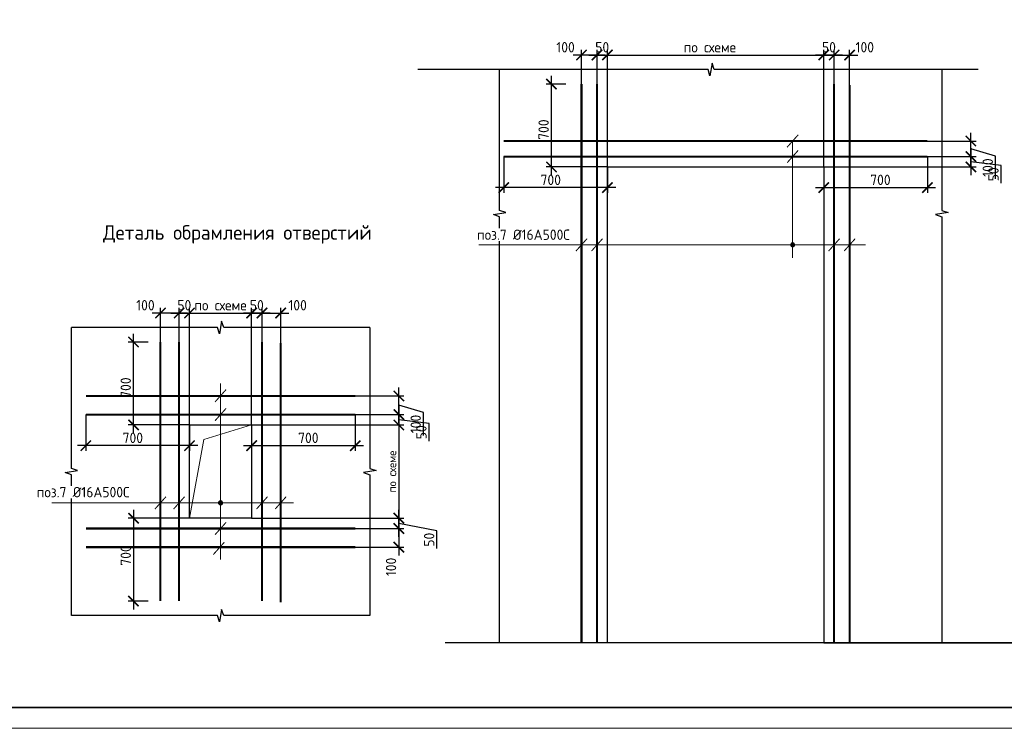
# Model space of a CAD drawing. Header units: millimetres. Extents: x 247266 to 730847, y -636031 to 10052.
# Tile 237 of 256: x 541956 to 565709, y -209161 to -192066. Entities that reach past the tile are written whole.
import ezdxf

# ---------------------------------------------------------------- set-up
doc = ezdxf.new("R2010")
doc.units = ezdxf.units.MM
for name, color, linetype, lineweight in [('Арматура', 7, 'Continuous', 40), ('Выноски', 7, 'Continuous', 20), ('подоснова', 7, 'Continuous', 5), ('размер', 7, 'Continuous', 25), ('СТЕНЫ', 7, 'Continuous', 30), ('ТОНКИЕ', 7, 'Continuous', 9), ('Узлы', 7, 'Continuous', 0)]:
    doc.layers.add(name, color=color, linetype=linetype, lineweight=lineweight)
doc.layers.add('РАЗМЕРЫ', color=7, linetype='Continuous')
doc.layers.add('ТОЛСТЫЕ_ОСНОВНЫЕ', color=7, linetype='Continuous')
doc.styles.add('GOST-2.304_Type-B', font='GOST_Common.ttf')
doc.dimstyles.new('5х', dxfattribs={"dimscale": 100, "dimtxt": 2.5, "dimasz": 2.5, "dimexe": 1.25, "dimexo": 0, "dimtad": 1, "dimdec": 0, "dimlfac": 0.2, "dimtxsty": 'GOST-2.304_Type-B', "dimblk": 'ARCHTICK', "dimcen": 2.5, "dimdle": 2, "dimadec": 0, "dimazin": 2, "dimtfac": 0.75, "dimtdec": 0, "dimtmove": 1, "dimatfit": 3, "dimfxl": 1, "dimtolj": 1, "dimarcsym": 1})

# ---------------------------------------------------------------- blocks, each defined once
blk = doc.blocks.new('*U3683')
at = {"layer": 'ТОЛСТЫЕ_ОСНОВНЫЕ', "lineweight": 35}
blk.add_lwpolyline([(20, 5), (836, 5), (836, 589), (20, 589)], close=True, dxfattribs=at)
at = {"layer": 'ТОНКИЕ'}
blk.add_lwpolyline([(0, 0), (841, 0), (841, 594), (0, 594)], close=True, dxfattribs=at)
blk = doc.blocks.new('_ArchTick')
at = {"color": 0, "linetype": 'ByBlock', "const_width": 0.15}
blk.add_lwpolyline([(-0.5, -0.5), (0.5, 0.5)], dxfattribs=at)
blk = doc.blocks.new('*D2633')
at = {"layer": 'DEFPOINTS', "color": 0, "ltscale": 100}
for p in [(553634, -195368), (556134, -195618), (553634, -196118)]:
    blk.add_point(p, dxfattribs=at)
at = {"layer": 'РАЗМЕРЫ', "color": 0, "linetype": 'Continuous', "lineweight": -2}
for p, q in [((553634, -195368), (553634, -196243)), ((556134, -195618), (556134, -196243)), ((556334, -196118), (553434, -196118))]:
    blk.add_line(p, q, dxfattribs=at)
at = {"layer": 'РАЗМЕРЫ', "color": 0, "lineweight": -2, "ltscale": 100, "xscale": 250, "yscale": 250, "zscale": 250, "rotation": 180}
blk.add_blockref('_ArchTick', (553634, -196118), dxfattribs=at)
at = {"layer": 'РАЗМЕРЫ', "color": 0, "lineweight": -2, "ltscale": 100, "xscale": 250, "yscale": 250, "zscale": 250}
blk.add_blockref('_ArchTick', (556134, -196118), dxfattribs=at)
at = {"layer": 'РАЗМЕРЫ', "color": 0, "lineweight": 0, "ltscale": 100, "insert": (554767, -195930), "char_height": 250, "attachment_point": 5, "style": 'GOST-2.304_Type-B'}
blk.add_mtext('\\A1;700', dxfattribs=at)
blk = doc.blocks.new('*D2634')
at = {"layer": 'DEFPOINTS', "color": 0, "ltscale": 100}
for p in [(563853, -195368), (561353, -195618), (563853, -196118)]:
    blk.add_point(p, dxfattribs=at)
at = {"layer": 'РАЗМЕРЫ', "color": 0, "linetype": 'Continuous', "lineweight": -2}
for p, q in [((563853, -195368), (563853, -196243)), ((561353, -195618), (561353, -196243)), ((561153, -196118), (564053, -196118))]:
    blk.add_line(p, q, dxfattribs=at)
at = {"layer": 'РАЗМЕРЫ', "color": 0, "lineweight": -2, "ltscale": 100, "xscale": 250, "yscale": 250, "zscale": 250, "rotation": 180}
blk.add_blockref('_ArchTick', (561353, -196118), dxfattribs=at)
at = {"layer": 'РАЗМЕРЫ', "color": 0, "lineweight": -2, "ltscale": 100, "xscale": 250, "yscale": 250, "zscale": 250}
blk.add_blockref('_ArchTick', (563853, -196118), dxfattribs=at)
at = {"layer": 'РАЗМЕРЫ', "color": 0, "lineweight": 0, "ltscale": 100, "insert": (562720, -195930), "char_height": 250, "attachment_point": 5, "style": 'GOST-2.304_Type-B'}
blk.add_mtext('\\A1;700', dxfattribs=at)
blk = doc.blocks.new('*D2635')
at = {"layer": 'DEFPOINTS', "color": 0, "ltscale": 100}
for p in [(561353, -192918), (561603, -193618), (561353, -195618)]:
    blk.add_point(p, dxfattribs=at)
at = {"layer": 'РАЗМЕРЫ', "color": 0, "linetype": 'Continuous', "lineweight": -2}
for p, q in [((561353, -195618), (561353, -192793)), ((561603, -193618), (561603, -192793)), ((561803, -192918), (561153, -192918))]:
    blk.add_line(p, q, dxfattribs=at)
at = {"layer": 'РАЗМЕРЫ', "color": 0, "lineweight": -2, "ltscale": 100, "xscale": 250, "yscale": 250, "zscale": 250, "rotation": 180}
blk.add_blockref('_ArchTick', (561353, -192918), dxfattribs=at)
at = {"layer": 'РАЗМЕРЫ', "color": 0, "lineweight": -2, "ltscale": 100, "xscale": 250, "yscale": 250, "zscale": 250}
blk.add_blockref('_ArchTick', (561603, -192918), dxfattribs=at)
at = {"layer": 'РАЗМЕРЫ', "color": 0, "lineweight": 0, "ltscale": 100, "insert": (561478, -192730), "char_height": 250, "attachment_point": 5, "style": 'GOST-2.304_Type-B'}
blk.add_mtext('\\A1;50', dxfattribs=at)
blk = doc.blocks.new('*D2636')
at = {"layer": 'DEFPOINTS', "color": 0, "ltscale": 100}
for p in [(561978, -192918), (561603, -193618), (561978, -193645)]:
    blk.add_point(p, dxfattribs=at)
at = {"layer": 'РАЗМЕРЫ', "color": 0, "linetype": 'Continuous', "lineweight": -2}
for p, q in [((561603, -193618), (561603, -192793)), ((561978, -193645), (561978, -192793)), ((561403, -192918), (562178, -192918))]:
    blk.add_line(p, q, dxfattribs=at)
at = {"layer": 'РАЗМЕРЫ', "color": 0, "lineweight": -2, "ltscale": 100, "xscale": 250, "yscale": 250, "zscale": 250, "rotation": 180}
blk.add_blockref('_ArchTick', (561603, -192918), dxfattribs=at)
at = {"layer": 'РАЗМЕРЫ', "color": 0, "lineweight": -2, "ltscale": 100, "xscale": 250, "yscale": 250, "zscale": 250}
blk.add_blockref('_ArchTick', (561978, -192918), dxfattribs=at)
at = {"layer": 'РАЗМЕРЫ', "color": 0, "lineweight": 0, "ltscale": 100, "insert": (562343, -192730), "char_height": 250, "attachment_point": 5, "style": 'GOST-2.304_Type-B'}
blk.add_mtext('\\A1;100', dxfattribs=at)
blk = doc.blocks.new('*D2637')
at = {"layer": 'DEFPOINTS', "color": 0, "ltscale": 100}
for p in [(556134, -192918), (555884, -193618), (556134, -195618)]:
    blk.add_point(p, dxfattribs=at)
at = {"layer": 'РАЗМЕРЫ', "color": 0, "linetype": 'Continuous', "lineweight": -2}
for p, q in [((555884, -193618), (555884, -192793)), ((556134, -195618), (556134, -192793)), ((555684, -192918), (556334, -192918))]:
    blk.add_line(p, q, dxfattribs=at)
at = {"layer": 'РАЗМЕРЫ', "color": 0, "lineweight": -2, "ltscale": 100, "xscale": 250, "yscale": 250, "zscale": 250, "rotation": 180}
blk.add_blockref('_ArchTick', (555884, -192918), dxfattribs=at)
at = {"layer": 'РАЗМЕРЫ', "color": 0, "lineweight": -2, "ltscale": 100, "xscale": 250, "yscale": 250, "zscale": 250}
blk.add_blockref('_ArchTick', (556134, -192918), dxfattribs=at)
at = {"layer": 'РАЗМЕРЫ', "color": 0, "lineweight": 0, "ltscale": 100, "insert": (556009, -192730), "char_height": 250, "attachment_point": 5, "style": 'GOST-2.304_Type-B'}
blk.add_mtext('\\A1;50', dxfattribs=at)
blk = doc.blocks.new('*D2638')
at = {"layer": 'DEFPOINTS', "color": 0, "ltscale": 100}
for p in [(555509, -192918), (555509, -193618), (555884, -193618)]:
    blk.add_point(p, dxfattribs=at)
at = {"layer": 'РАЗМЕРЫ', "color": 0, "linetype": 'Continuous', "lineweight": -2}
for p, q in [((555509, -193618), (555509, -192793)), ((555884, -193618), (555884, -192793)), ((556084, -192918), (555309, -192918))]:
    blk.add_line(p, q, dxfattribs=at)
at = {"layer": 'РАЗМЕРЫ', "color": 0, "lineweight": -2, "ltscale": 100, "xscale": 250, "yscale": 250, "zscale": 250, "rotation": 180}
blk.add_blockref('_ArchTick', (555509, -192918), dxfattribs=at)
at = {"layer": 'РАЗМЕРЫ', "color": 0, "lineweight": -2, "ltscale": 100, "xscale": 250, "yscale": 250, "zscale": 250}
blk.add_blockref('_ArchTick', (555884, -192918), dxfattribs=at)
at = {"layer": 'РАЗМЕРЫ', "color": 0, "lineweight": 0, "ltscale": 100, "insert": (555124, -192730), "char_height": 250, "attachment_point": 5, "style": 'GOST-2.304_Type-B'}
blk.add_mtext('\\A1;100', dxfattribs=at)
blk = doc.blocks.new('*D2639')
at = {"layer": 'DEFPOINTS', "color": 0, "ltscale": 100}
for p in [(563853, -195368), (561353, -195618), (564903, -195618)]:
    blk.add_point(p, dxfattribs=at)
at = {"layer": 'РАЗМЕРЫ', "color": 0, "linetype": 'Continuous', "lineweight": -2}
for p, q in [((564903, -195168), (564903, -195818)), ((563853, -195368), (565028, -195368)), ((561353, -195618), (565028, -195618)), ((565636, -195583), (564903, -195493)), ((565636, -196008), (565636, -195583))]:
    blk.add_line(p, q, dxfattribs=at)
at = {"layer": 'РАЗМЕРЫ', "color": 0, "lineweight": -2, "ltscale": 100, "xscale": 250, "yscale": 250, "zscale": 250}
for p, rotation in [((564903, -195368), 90), ((564903, -195618), 270)]:
    blk.add_blockref('_ArchTick', p, dxfattribs=dict(at, rotation=rotation))
at = {"layer": 'РАЗМЕРЫ', "color": 0, "lineweight": 0, "ltscale": 100, "insert": (565448, -195795), "char_height": 250, "attachment_point": 5, "rotation": 90, "style": 'GOST-2.304_Type-B'}
blk.add_mtext('\\A1;50', dxfattribs=at)
blk = doc.blocks.new('*D2640')
at = {"layer": 'DEFPOINTS', "color": 0, "ltscale": 100}
for p in [(563853, -194993), (564903, -194993), (563853, -195368)]:
    blk.add_point(p, dxfattribs=at)
at = {"layer": 'РАЗМЕРЫ', "color": 0, "linetype": 'Continuous', "lineweight": -2}
for p, q in [((563853, -194993), (565028, -194993)), ((564903, -195568), (564903, -194793)), ((565497, -195358), (564903, -195180)), ((563853, -195368), (565028, -195368)), ((565497, -195909), (565497, -195358))]:
    blk.add_line(p, q, dxfattribs=at)
at = {"layer": 'РАЗМЕРЫ', "color": 0, "lineweight": -2, "ltscale": 100, "xscale": 250, "yscale": 250, "zscale": 250}
for p, rotation in [((564903, -194993), 90), ((564903, -195368), 270)]:
    blk.add_blockref('_ArchTick', p, dxfattribs=dict(at, rotation=rotation))
at = {"layer": 'РАЗМЕРЫ', "color": 0, "lineweight": 0, "ltscale": 100, "insert": (565310, -195634), "char_height": 250, "attachment_point": 5, "rotation": 90, "style": 'GOST-2.304_Type-B'}
blk.add_mtext('\\A1;100', dxfattribs=at)
blk = doc.blocks.new('*D2641')
at = {"layer": 'DEFPOINTS', "color": 0, "ltscale": 100}
for p in [(561353, -192918), (556134, -194999), (561353, -195618)]:
    blk.add_point(p, dxfattribs=at)
at = {"layer": 'РАЗМЕРЫ', "color": 0, "linetype": 'Continuous', "lineweight": -2}
for p, q in [((556134, -194999), (556134, -192793)), ((561353, -195618), (561353, -192793)), ((555934, -192918), (561553, -192918))]:
    blk.add_line(p, q, dxfattribs=at)
at = {"layer": 'РАЗМЕРЫ', "color": 0, "lineweight": -2, "ltscale": 100, "xscale": 250, "yscale": 250, "zscale": 250, "rotation": 180}
blk.add_blockref('_ArchTick', (556134, -192918), dxfattribs=at)
at = {"layer": 'РАЗМЕРЫ', "color": 0, "lineweight": -2, "ltscale": 100, "xscale": 250, "yscale": 250, "zscale": 250}
blk.add_blockref('_ArchTick', (561353, -192918), dxfattribs=at)
at = {"layer": 'РАЗМЕРЫ', "color": 0, "lineweight": 0, "ltscale": 100, "insert": (558607, -192730), "char_height": 250, "attachment_point": 5, "style": 'GOST-2.304_Type-B'}
blk.add_mtext('\\A1;по схеме', dxfattribs=at)
blk = doc.blocks.new('*D2642')
at = {"layer": 'DEFPOINTS', "color": 0, "ltscale": 100}
for p in [(554784, -193618), (555134, -193618), (556134, -195618)]:
    blk.add_point(p, dxfattribs=at)
at = {"layer": 'РАЗМЕРЫ', "color": 0, "linetype": 'Continuous', "lineweight": -2}
for p, q in [((554784, -195818), (554784, -193418)), ((555134, -193618), (554659, -193618)), ((556134, -195618), (554659, -195618))]:
    blk.add_line(p, q, dxfattribs=at)
at = {"layer": 'РАЗМЕРЫ', "color": 0, "lineweight": -2, "ltscale": 100, "xscale": 250, "yscale": 250, "zscale": 250}
for p, rotation in [((554784, -193618), 90), ((554784, -195618), 270)]:
    blk.add_blockref('_ArchTick', p, dxfattribs=dict(at, rotation=rotation))
at = {"layer": 'РАЗМЕРЫ', "color": 0, "lineweight": 0, "ltscale": 100, "insert": (554596, -194718), "char_height": 250, "attachment_point": 5, "rotation": 90, "style": 'GOST-2.304_Type-B'}
blk.add_mtext('\\A1;700', dxfattribs=at)
blk = doc.blocks.new('*D2643')
at = {"layer": 'DEFPOINTS', "color": 0, "ltscale": 100}
for p in [(543552, -201592), (546052, -201842), (543552, -202342)]:
    blk.add_point(p, dxfattribs=at)
at = {"layer": 'РАЗМЕРЫ', "color": 0, "linetype": 'Continuous', "lineweight": -2}
for p, q in [((543552, -201592), (543552, -202467)), ((546052, -201842), (546052, -202467)), ((546252, -202342), (543352, -202342))]:
    blk.add_line(p, q, dxfattribs=at)
at = {"layer": 'РАЗМЕРЫ', "color": 0, "lineweight": -2, "ltscale": 100, "xscale": 250, "yscale": 250, "zscale": 250, "rotation": 180}
blk.add_blockref('_ArchTick', (543552, -202342), dxfattribs=at)
at = {"layer": 'РАЗМЕРЫ', "color": 0, "lineweight": -2, "ltscale": 100, "xscale": 250, "yscale": 250, "zscale": 250}
blk.add_blockref('_ArchTick', (546052, -202342), dxfattribs=at)
at = {"layer": 'РАЗМЕРЫ', "color": 0, "lineweight": 0, "ltscale": 100, "insert": (544685, -202154), "char_height": 250, "attachment_point": 5, "style": 'GOST-2.304_Type-B'}
blk.add_mtext('\\A1;700', dxfattribs=at)
blk = doc.blocks.new('*D2644')
at = {"layer": 'DEFPOINTS', "color": 0, "ltscale": 100}
for p in [(550052, -201592), (547552, -201842), (550052, -202342)]:
    blk.add_point(p, dxfattribs=at)
at = {"layer": 'РАЗМЕРЫ', "color": 0, "linetype": 'Continuous', "lineweight": -2}
for p, q in [((550052, -201592), (550052, -202467)), ((547552, -201842), (547552, -202467)), ((547352, -202342), (550252, -202342))]:
    blk.add_line(p, q, dxfattribs=at)
at = {"layer": 'РАЗМЕРЫ', "color": 0, "lineweight": -2, "ltscale": 100, "xscale": 250, "yscale": 250, "zscale": 250, "rotation": 180}
blk.add_blockref('_ArchTick', (547552, -202342), dxfattribs=at)
at = {"layer": 'РАЗМЕРЫ', "color": 0, "lineweight": -2, "ltscale": 100, "xscale": 250, "yscale": 250, "zscale": 250}
blk.add_blockref('_ArchTick', (550052, -202342), dxfattribs=at)
at = {"layer": 'РАЗМЕРЫ', "color": 0, "lineweight": 0, "ltscale": 100, "insert": (548919, -202154), "char_height": 250, "attachment_point": 5, "style": 'GOST-2.304_Type-B'}
blk.add_mtext('\\A1;700', dxfattribs=at)
blk = doc.blocks.new('*D2645')
at = {"layer": 'DEFPOINTS', "color": 0, "ltscale": 100}
for p in [(547552, -199142), (547802, -199842), (547552, -201842)]:
    blk.add_point(p, dxfattribs=at)
at = {"layer": 'РАЗМЕРЫ', "color": 0, "linetype": 'Continuous', "lineweight": -2}
for p, q in [((547552, -201842), (547552, -199017)), ((547802, -199842), (547802, -199017)), ((548002, -199142), (547352, -199142))]:
    blk.add_line(p, q, dxfattribs=at)
at = {"layer": 'РАЗМЕРЫ', "color": 0, "lineweight": -2, "ltscale": 100, "xscale": 250, "yscale": 250, "zscale": 250, "rotation": 180}
blk.add_blockref('_ArchTick', (547552, -199142), dxfattribs=at)
at = {"layer": 'РАЗМЕРЫ', "color": 0, "lineweight": -2, "ltscale": 100, "xscale": 250, "yscale": 250, "zscale": 250}
blk.add_blockref('_ArchTick', (547802, -199142), dxfattribs=at)
at = {"layer": 'РАЗМЕРЫ', "color": 0, "lineweight": 0, "ltscale": 100, "insert": (547677, -198954), "char_height": 250, "attachment_point": 5, "style": 'GOST-2.304_Type-B'}
blk.add_mtext('\\A1;50', dxfattribs=at)
blk = doc.blocks.new('*D2646')
at = {"layer": 'DEFPOINTS', "color": 0, "ltscale": 100}
for p in [(548252, -199142), (547802, -199842), (548252, -199869)]:
    blk.add_point(p, dxfattribs=at)
at = {"layer": 'РАЗМЕРЫ', "color": 0, "linetype": 'Continuous', "lineweight": -2}
for p, q in [((547802, -199842), (547802, -199017)), ((548252, -199869), (548252, -199017)), ((547602, -199142), (548452, -199142))]:
    blk.add_line(p, q, dxfattribs=at)
at = {"layer": 'РАЗМЕРЫ', "color": 0, "lineweight": -2, "ltscale": 100, "xscale": 250, "yscale": 250, "zscale": 250, "rotation": 180}
blk.add_blockref('_ArchTick', (547802, -199142), dxfattribs=at)
at = {"layer": 'РАЗМЕРЫ', "color": 0, "lineweight": -2, "ltscale": 100, "xscale": 250, "yscale": 250, "zscale": 250}
blk.add_blockref('_ArchTick', (548252, -199142), dxfattribs=at)
at = {"layer": 'РАЗМЕРЫ', "color": 0, "lineweight": 0, "ltscale": 100, "insert": (548661, -198954), "char_height": 250, "attachment_point": 5, "style": 'GOST-2.304_Type-B'}
blk.add_mtext('\\A1;100', dxfattribs=at)
blk = doc.blocks.new('*D2647')
at = {"layer": 'DEFPOINTS', "color": 0, "ltscale": 100}
for p in [(546052, -199142), (545802, -199842), (546052, -201842)]:
    blk.add_point(p, dxfattribs=at)
at = {"layer": 'РАЗМЕРЫ', "color": 0, "linetype": 'Continuous', "lineweight": -2}
for p, q in [((545802, -199842), (545802, -199017)), ((546052, -201842), (546052, -199017)), ((545602, -199142), (546252, -199142))]:
    blk.add_line(p, q, dxfattribs=at)
at = {"layer": 'РАЗМЕРЫ', "color": 0, "lineweight": -2, "ltscale": 100, "xscale": 250, "yscale": 250, "zscale": 250, "rotation": 180}
blk.add_blockref('_ArchTick', (545802, -199142), dxfattribs=at)
at = {"layer": 'РАЗМЕРЫ', "color": 0, "lineweight": -2, "ltscale": 100, "xscale": 250, "yscale": 250, "zscale": 250}
blk.add_blockref('_ArchTick', (546052, -199142), dxfattribs=at)
at = {"layer": 'РАЗМЕРЫ', "color": 0, "lineweight": 0, "ltscale": 100, "insert": (545927, -198954), "char_height": 250, "attachment_point": 5, "style": 'GOST-2.304_Type-B'}
blk.add_mtext('\\A1;50', dxfattribs=at)
blk = doc.blocks.new('*D2648')
at = {"layer": 'DEFPOINTS', "color": 0, "ltscale": 100}
for p in [(545352, -199142), (545352, -199842), (545802, -199842)]:
    blk.add_point(p, dxfattribs=at)
at = {"layer": 'РАЗМЕРЫ', "color": 0, "linetype": 'Continuous', "lineweight": -2}
for p, q in [((545352, -199842), (545352, -199017)), ((545802, -199842), (545802, -199017)), ((546002, -199142), (545152, -199142))]:
    blk.add_line(p, q, dxfattribs=at)
at = {"layer": 'РАЗМЕРЫ', "color": 0, "lineweight": -2, "ltscale": 100, "xscale": 250, "yscale": 250, "zscale": 250, "rotation": 180}
blk.add_blockref('_ArchTick', (545352, -199142), dxfattribs=at)
at = {"layer": 'РАЗМЕРЫ', "color": 0, "lineweight": -2, "ltscale": 100, "xscale": 250, "yscale": 250, "zscale": 250}
blk.add_blockref('_ArchTick', (545802, -199142), dxfattribs=at)
at = {"layer": 'РАЗМЕРЫ', "color": 0, "lineweight": 0, "ltscale": 100, "insert": (544989, -198954), "char_height": 250, "attachment_point": 5, "style": 'GOST-2.304_Type-B'}
blk.add_mtext('\\A1;100', dxfattribs=at)
blk = doc.blocks.new('*D2649')
at = {"layer": 'DEFPOINTS', "color": 0, "ltscale": 100}
for p in [(550052, -201592), (547552, -201842), (551102, -201842)]:
    blk.add_point(p, dxfattribs=at)
at = {"layer": 'РАЗМЕРЫ', "color": 0, "linetype": 'Continuous', "lineweight": -2}
for p, q in [((551102, -201392), (551102, -202042)), ((550052, -201592), (551227, -201592)), ((547552, -201842), (551227, -201842)), ((551835, -201807), (551102, -201717)), ((551835, -202232), (551835, -201807))]:
    blk.add_line(p, q, dxfattribs=at)
at = {"layer": 'РАЗМЕРЫ', "color": 0, "lineweight": -2, "ltscale": 100, "xscale": 250, "yscale": 250, "zscale": 250}
for p, rotation in [((551102, -201592), 90), ((551102, -201842), 270)]:
    blk.add_blockref('_ArchTick', p, dxfattribs=dict(at, rotation=rotation))
at = {"layer": 'РАЗМЕРЫ', "color": 0, "lineweight": 0, "ltscale": 100, "insert": (551647, -202019), "char_height": 250, "attachment_point": 5, "rotation": 90, "style": 'GOST-2.304_Type-B'}
blk.add_mtext('\\A1;50', dxfattribs=at)
blk = doc.blocks.new('*D2650')
at = {"layer": 'DEFPOINTS', "color": 0, "ltscale": 100}
for p in [(550052, -201142), (551102, -201142), (550052, -201592)]:
    blk.add_point(p, dxfattribs=at)
at = {"layer": 'РАЗМЕРЫ', "color": 0, "linetype": 'Continuous', "lineweight": -2}
for p, q in [((551102, -201792), (551102, -200942)), ((550052, -201142), (551227, -201142)), ((551696, -201545), (551102, -201367)), ((550052, -201592), (551227, -201592)), ((551696, -202095), (551696, -201545))]:
    blk.add_line(p, q, dxfattribs=at)
at = {"layer": 'РАЗМЕРЫ', "color": 0, "lineweight": -2, "ltscale": 100, "xscale": 250, "yscale": 250, "zscale": 250}
for p, rotation in [((551102, -201142), 90), ((551102, -201592), 270)]:
    blk.add_blockref('_ArchTick', p, dxfattribs=dict(at, rotation=rotation))
at = {"layer": 'РАЗМЕРЫ', "color": 0, "lineweight": 0, "ltscale": 100, "insert": (551509, -201820), "char_height": 250, "attachment_point": 5, "rotation": 90, "style": 'GOST-2.304_Type-B'}
blk.add_mtext('\\A1;100', dxfattribs=at)
blk = doc.blocks.new('*D2651')
at = {"layer": 'DEFPOINTS', "color": 0, "ltscale": 100}
for p in [(550052, -204342), (550052, -204792), (551102, -204792)]:
    blk.add_point(p, dxfattribs=at)
at = {"layer": 'РАЗМЕРЫ', "color": 0, "linetype": 'Continuous', "lineweight": -2}
for p, q in [((551102, -204142), (551102, -204992)), ((550052, -204342), (551227, -204342)), ((550052, -204792), (551227, -204792))]:
    blk.add_line(p, q, dxfattribs=at)
at = {"layer": 'РАЗМЕРЫ', "color": 0, "lineweight": -2, "ltscale": 100, "xscale": 250, "yscale": 250, "zscale": 250}
for p, rotation in [((551102, -204342), 90), ((551102, -204792), 270)]:
    blk.add_blockref('_ArchTick', p, dxfattribs=dict(at, rotation=rotation))
at = {"layer": 'РАЗМЕРЫ', "color": 0, "lineweight": 0, "ltscale": 100, "insert": (550914, -205268), "char_height": 250, "attachment_point": 5, "rotation": 90, "style": 'GOST-2.304_Type-B'}
blk.add_mtext('\\A1;100', dxfattribs=at)
blk = doc.blocks.new('*D2652')
at = {"layer": 'DEFPOINTS', "color": 0, "ltscale": 100}
for p in [(547552, -199142), (546052, -201842), (547552, -201842)]:
    blk.add_point(p, dxfattribs=at)
at = {"layer": 'РАЗМЕРЫ', "color": 0, "linetype": 'Continuous', "lineweight": -2}
for p, q in [((546052, -201842), (546052, -199017)), ((547552, -201842), (547552, -199017)), ((545852, -199142), (547752, -199142))]:
    blk.add_line(p, q, dxfattribs=at)
at = {"layer": 'РАЗМЕРЫ', "color": 0, "lineweight": -2, "ltscale": 100, "xscale": 250, "yscale": 250, "zscale": 250, "rotation": 180}
blk.add_blockref('_ArchTick', (546052, -199142), dxfattribs=at)
at = {"layer": 'РАЗМЕРЫ', "color": 0, "lineweight": -2, "ltscale": 100, "xscale": 250, "yscale": 250, "zscale": 250}
blk.add_blockref('_ArchTick', (547552, -199142), dxfattribs=at)
at = {"layer": 'РАЗМЕРЫ', "color": 0, "lineweight": 0, "ltscale": 100, "insert": (546802, -198954), "char_height": 250, "attachment_point": 5, "style": 'GOST-2.304_Type-B'}
blk.add_mtext('\\A1;по схеме', dxfattribs=at)
blk = doc.blocks.new('*D2653')
at = {"layer": 'DEFPOINTS', "color": 0, "ltscale": 100}
for p in [(547552, -204092), (551102, -204092), (550052, -204342)]:
    blk.add_point(p, dxfattribs=at)
at = {"layer": 'РАЗМЕРЫ', "color": 0, "linetype": 'Continuous', "lineweight": -2}
for p, q in [((551102, -204542), (551102, -203892)), ((547552, -204092), (551227, -204092)), ((552021, -204398), (551102, -204217)), ((550052, -204342), (551227, -204342)), ((552021, -204823), (552021, -204398))]:
    blk.add_line(p, q, dxfattribs=at)
at = {"layer": 'РАЗМЕРЫ', "color": 0, "lineweight": -2, "ltscale": 100, "xscale": 250, "yscale": 250, "zscale": 250}
for p, rotation in [((551102, -204092), 90), ((551102, -204342), 270)]:
    blk.add_blockref('_ArchTick', p, dxfattribs=dict(at, rotation=rotation))
at = {"layer": 'РАЗМЕРЫ', "color": 0, "lineweight": 0, "ltscale": 100, "insert": (551834, -204611), "char_height": 250, "attachment_point": 5, "rotation": 90, "style": 'GOST-2.304_Type-B'}
blk.add_mtext('\\A1;50', dxfattribs=at)
blk = doc.blocks.new('*D2654')
at = {"layer": 'DEFPOINTS', "color": 0, "ltscale": 100}
for p in [(547552, -201842), (547552, -204092), (551102, -204092)]:
    blk.add_point(p, dxfattribs=at)
at = {"layer": 'РАЗМЕРЫ', "color": 0, "linetype": 'Continuous', "lineweight": -2}
for p, q in [((551102, -201642), (551102, -204292)), ((547552, -201842), (551227, -201842)), ((547552, -204092), (551227, -204092))]:
    blk.add_line(p, q, dxfattribs=at)
at = {"layer": 'РАЗМЕРЫ', "color": 0, "lineweight": -2, "ltscale": 100, "xscale": 250, "yscale": 250, "zscale": 250}
for p, rotation in [((551102, -201842), 90), ((551102, -204092), 270)]:
    blk.add_blockref('_ArchTick', p, dxfattribs=dict(at, rotation=rotation))
at = {"layer": 'РАЗМЕРЫ', "color": 0, "lineweight": 0, "ltscale": 100, "insert": (550940, -202967), "char_height": 250, "attachment_point": 5, "rotation": 90, "style": 'GOST-2.304_Type-B'}
blk.add_mtext('\\A1;{\\H0.8x;по схеме}', dxfattribs=at)
blk = doc.blocks.new('*D2655')
at = {"layer": 'DEFPOINTS', "color": 0, "ltscale": 100}
for p in [(544702, -199842), (545052, -199842), (546052, -201842)]:
    blk.add_point(p, dxfattribs=at)
at = {"layer": 'РАЗМЕРЫ', "color": 0, "linetype": 'Continuous', "lineweight": -2}
for p, q in [((544702, -202042), (544702, -199642)), ((545052, -199842), (544577, -199842)), ((546052, -201842), (544577, -201842))]:
    blk.add_line(p, q, dxfattribs=at)
at = {"layer": 'РАЗМЕРЫ', "color": 0, "lineweight": -2, "ltscale": 100, "xscale": 250, "yscale": 250, "zscale": 250}
for p, rotation in [((544702, -199842), 90), ((544702, -201842), 270)]:
    blk.add_blockref('_ArchTick', p, dxfattribs=dict(at, rotation=rotation))
at = {"layer": 'РАЗМЕРЫ', "color": 0, "lineweight": 0, "ltscale": 100, "insert": (544514, -200942), "char_height": 250, "attachment_point": 5, "rotation": 90, "style": 'GOST-2.304_Type-B'}
blk.add_mtext('\\A1;700', dxfattribs=at)
blk = doc.blocks.new('*D2656')
at = {"layer": 'DEFPOINTS', "color": 0, "ltscale": 100}
for p in [(546052, -204092), (544702, -206092), (545052, -206092)]:
    blk.add_point(p, dxfattribs=at)
at = {"layer": 'РАЗМЕРЫ', "color": 0, "linetype": 'Continuous', "lineweight": -2}
for p, q in [((544702, -203892), (544702, -206292)), ((546052, -204092), (544577, -204092)), ((545052, -206092), (544577, -206092))]:
    blk.add_line(p, q, dxfattribs=at)
at = {"layer": 'РАЗМЕРЫ', "color": 0, "lineweight": -2, "ltscale": 100, "xscale": 250, "yscale": 250, "zscale": 250}
for p, rotation in [((544702, -204092), 90), ((544702, -206092), 270)]:
    blk.add_blockref('_ArchTick', p, dxfattribs=dict(at, rotation=rotation))
at = {"layer": 'РАЗМЕРЫ', "color": 0, "lineweight": 0, "ltscale": 100, "insert": (544514, -204992), "char_height": 250, "attachment_point": 5, "rotation": 90, "style": 'GOST-2.304_Type-B'}
blk.add_mtext('\\A1;700', dxfattribs=at)

msp = doc.modelspace()

# ---------------------------------------------------------------- hatches: boundary and pattern name
at = {"layer": 'РАЗМЕРЫ'}
h = msp.add_hatch(color=256, dxfattribs=at)
h.dxf.hatch_style = 1
h.paths.add_polyline_path([(560603.12, -197448.31), (560603.12, -197498.31), (560653.12, -197498.31, 0.41421356)])
h.paths.add_polyline_path([(560653.12, -197498.31), (560603.12, -197498.31), (560603.12, -197548.31, 0.41421356)])
h.paths.add_polyline_path([(560603.12, -197498.31), (560553.12, -197498.31, 0.41421356), (560603.12, -197548.31)])
h.paths.add_polyline_path([(560603.12, -197448.31, 0.41421356), (560553.12, -197498.31), (560603.12, -197498.31)])
h = msp.add_hatch(color=256, dxfattribs=at)
h.dxf.hatch_style = 1
h.paths.add_polyline_path([(546802.06, -203672.26), (546802.06, -203722.26), (546852.06, -203722.26, 0.41421356)])
h.paths.add_polyline_path([(546852.06, -203722.26), (546802.06, -203722.26), (546802.06, -203772.26, 0.41421356)])
h.paths.add_polyline_path([(546802.06, -203722.26), (546752.06, -203722.26, 0.41421356), (546802.06, -203772.26)])
h.paths.add_polyline_path([(546802.06, -203672.26, 0.41421356), (546752.06, -203722.26), (546802.06, -203722.26)])

# ---------------------------------------------------------------- linework, layer by layer
at = {"layer": 'Арматура', "const_width": 50}
for points in [[(555508.91, -207099.17), (555508.91, -193617.7)], [(555883.91, -207099.17), (555883.91, -193617.7)], [(561603.12, -207099.17), (561603.12, -193617.7)], [(561978.12, -207099.17), (561978.12, -193644.91)], [(563853.12, -194992.7), (553633.91, -194992.7)], [(563853.12, -195367.7), (553633.91, -195367.7)], [(545352.06, -206091.65), (545352.06, -199841.65)], [(545802.06, -206091.65), (545802.06, -199841.65)], [(547802.06, -206091.65), (547802.06, -199841.65)], [(548252.06, -206118.86), (548252.06, -199868.86)], [(550052.06, -201141.65), (543552.06, -201141.65)], [(550052.06, -201591.65), (543552.06, -201591.65)], [(550052.06, -204341.65), (543552.06, -204341.65)], [(550052.06, -204791.65), (543552.06, -204791.65)]]:
    msp.add_lwpolyline(points, dxfattribs=at)
at = {"layer": 'Выноски', "ltscale": 0.1}
for p, q in [((560603.12, -194992.7), (560603.12, -197813.61)), ((553034.72, -197498.31), (562362.64, -197498.31)), ((546802.06, -200841.65), (546802.06, -205091.65)), ((546402.06, -202191.65), (547552.06, -201841.65)), ((546052.06, -204091.65), (546402.06, -202191.65)), ((542733.37, -203722.26), (548561.58, -203722.26))]:
    msp.add_line(p, q, dxfattribs=at)
at = {"layer": 'Выноски', "ltscale": 0.1, "const_width": 25}
for points in [[(560736.25, -194843.44), (560469.99, -195141.96)], [(560736.25, -195218.44), (560469.99, -195516.96)], [(555642.03, -197349.05), (555375.78, -197647.56)], [(556017.03, -197349.05), (555750.78, -197647.56)], [(561736.25, -197349.05), (561469.99, -197647.56)], [(562111.25, -197349.05), (561844.99, -197647.56)], [(546935.19, -200988.77), (546668.94, -201287.28)], [(546935.19, -201442.4), (546668.94, -201740.91)], [(545485.19, -203573), (545218.94, -203871.51)], [(545935.19, -203573), (545668.94, -203871.51)], [(547935.19, -203573), (547668.94, -203871.51)], [(548385.19, -203573), (548118.94, -203871.51)], [(546935.19, -204192.4), (546668.94, -204490.91)], [(546892.24, -204672.21), (546625.99, -204970.72)]]:
    msp.add_lwpolyline(points, dxfattribs=at)
at = {"layer": 'Выноски'}
for centre in [(560603.12, -197498.31), (546802.06, -203722.26)]:
    msp.add_circle(centre, 50, dxfattribs=at)
at = {"layer": 'размер'}
for p, q in [((566548.1, -207099.17), (552224.26, -207099.17)), ((561353.12, -207099.17), (566548.1, -207099.17))]:
    msp.add_line(p, q, dxfattribs=at)
msp.add_lwpolyline([(556133.91, -195617.7), (561353.12, -195617.7), (561353.12, -207099.17), (556133.91, -207099.17)], close=True, dxfattribs=at)
at = {"layer": 'РАЗМЕРЫ'}
for points in [[(565077.64, -193267.7), (558711.49, -193267.7), (558659.05, -193117.7), (558609.05, -193417.7), (558561.93, -193267.7), (551564.83, -193267.7)], [(553533.91, -207099.17), (553533.91, -196820.15), (553383.91, -196767.7), (553683.91, -196717.7), (553533.91, -196670.59), (553533.91, -193267.7)], [(564203.12, -193267.7), (564203.12, -196670.59), (564353.12, -196717.7), (564053.12, -196767.7), (564203.12, -196820.15), (564203.12, -207099.17)], [(543202.06, -206441.65), (543202.06, -203044.1), (543052.06, -202991.65), (543352.06, -202941.65), (543202.06, -202894.54), (543202.06, -199491.65)], [(550402.06, -199491.65), (546879.51, -199491.65), (546827.06, -199341.65), (546777.06, -199641.65), (546729.95, -199491.65), (543202.06, -199491.65)], [(550402.06, -199491.65), (550402.06, -202894.54), (550552.06, -202941.65), (550252.06, -202991.65), (550402.06, -203044.1), (550402.06, -206441.65)], [(550402.06, -206441.65), (546879.51, -206441.65), (546827.06, -206291.65), (546777.06, -206591.65), (546729.95, -206441.65), (543202.06, -206441.65)]]:
    msp.add_lwpolyline(points, dxfattribs=at)
at = {"layer": 'СТЕНЫ'}
msp.add_lwpolyline([(546052.06, -201841.65), (547552.06, -201841.65), (547552.06, -204091.65), (546052.06, -204091.65)], close=True, dxfattribs=at)

# ---------------------------------------------------------------- block references
at = {"xscale": 100, "yscale": 100, "zscale": 100}
msp.add_blockref('*U3683', (526994.57, -209161.15, 3100), dxfattribs=at)

# ---------------------------------------------------------------- texts
at = {"layer": 'Узлы', "linetype": 'Continuous', "lineweight": 0, "insert": (547208.82, -197246.06), "char_height": 350, "width": 10464.9604, "attachment_point": 5, "style": 'GOST-2.304_Type-B'}
msp.add_mtext('Деталь обрамления отверстий', dxfattribs=at)

# ---------------------------------------------------------------- dimensions: what is measured, and where the dimension line sits
at = {"layer": 'РАЗМЕРЫ', "linetype": 'Continuous', "lineweight": 0}
for base, p1, p2, text, picture, middle in [((561353.12, -192917.7), (556133.91, -194998.99), (561353.12, -195617.7), 'по схеме', '*D2641', (558607.09, -192917.7)), ((555508.91, -192917.7), (555883.91, -193617.7), (555508.91, -193617.7), '100', '*D2638', (555123.87, -192917.7)), ((561978.12, -192917.7), (561603.12, -193617.7), (561978.12, -193644.91), '100', '*D2636', (562343.12, -192917.7)), ((553633.91, -196117.7), (556133.91, -195617.7), (553633.91, -195367.7), '700', '*D2633', (554767.09, -196117.7)), ((545352.06, -199141.65), (545802.06, -199841.65), (545352.06, -199841.65), '100', '*D2648', (544989.1, -199141.65)), ((547552.06, -199141.65), (546052.06, -201841.65), (547552.06, -201841.65), 'по схеме', '*D2652', (546802.06, -199141.65)), ((548252.06, -199141.65), (547802.06, -199841.65), (548252.06, -199868.86), '100', '*D2646', (548661, -199141.65)), ((543552.06, -202341.65), (546052.06, -201841.65), (543552.06, -201591.65), '700', '*D2643', (544685.25, -202341.65))]:
    dim = msp.add_linear_dim(base=base, p1=p1, p2=p2, text=text, dimstyle='5х', dxfattribs=at)
    dim.commit()
    dim.dimension.update_dxf_attribs({"geometry": picture, "text_midpoint": middle, "dimtype": 160})
for base, p1, p2, picture, middle in [((556133.91, -192917.7), (555883.91, -193617.7), (556133.91, -195617.7), '*D2637', (556008.91, -192917.7)), ((561353.12, -192917.7), (561603.12, -193617.7), (561353.12, -195617.7), '*D2635', (561478.12, -192917.7)), ((546052.06, -199141.65), (545802.06, -199841.65), (546052.06, -201841.65), '*D2647', (545927.06, -199141.65)), ((547552.06, -199141.65), (547802.06, -199841.65), (547552.06, -201841.65), '*D2645', (547677.06, -199141.65))]:
    dim = msp.add_linear_dim(base=base, p1=p1, p2=p2, dimstyle='5х', dxfattribs=at)
    dim.commit()
    dim.dimension.update_dxf_attribs({"geometry": picture, "text_midpoint": middle, "dimtype": 160})
for base, p1, p2, angle, text, picture, middle in [((554783.91, -193617.7), (556133.91, -195617.7), (555133.91, -193617.7), 90, '700', '*D2642', (554783.91, -194717.7)), ((563853.12, -196117.7), (561353.12, -195617.7), (563853.12, -195367.7), 180, '700', '*D2634', (562719.94, -196117.7)), ((544702.06, -199841.65), (546052.06, -201841.65), (545052.06, -199841.65), 90, '700', '*D2655', (544702.06, -200941.65)), ((550052.06, -202341.65), (547552.06, -201841.65), (550052.06, -201591.65), 180, '700', '*D2644', (548918.88, -202341.65)), ((544702.06, -206091.65), (546052.06, -204091.65), (545052.06, -206091.65), 270, '700', '*D2656', (544702.06, -204991.65)), ((551102.06, -204791.65), (550052.06, -204341.65), (550052.06, -204791.65), 270, '100', '*D2651', (551102.06, -205267.91))]:
    dim = msp.add_linear_dim(base=base, p1=p1, p2=p2, angle=angle, text=text, dimstyle='5х', dxfattribs=at)
    dim.commit()
    dim.dimension.update_dxf_attribs({"geometry": picture, "text_midpoint": middle, "dimtype": 160})
for base, p1, p2, text, picture, middle in [((564903.12, -194992.7), (563853.12, -195367.7), (563853.12, -194992.7), '100', '*D2640', (565309.62, -195420.94)), ((551102.06, -201141.65), (550052.06, -201591.65), (550052.06, -201141.65), '100', '*D2650', (551508.56, -201607.39)), ((551102.06, -204091.65), (547552.06, -201841.65), (547552.06, -204091.65), '{\\H0.8x;по схеме}', '*D2654', (550939.56, -202966.65))]:
    dim = msp.add_linear_dim(base=base, p1=p1, p2=p2, angle=90, text=text, dimstyle='5х', dxfattribs=at)
    dim.commit()
    dim.dimension.update_dxf_attribs({"geometry": picture, "text_midpoint": middle})
for base, p1, p2, angle, picture, middle in [((564903.12, -195617.7), (563853.12, -195367.7), (561353.12, -195617.7), 90, '*D2639', (565635.99, -195645.19)), ((551102.06, -201841.65), (550052.06, -201591.65), (547552.06, -201841.65), 90, '*D2649', (551834.94, -201869.14)), ((551102.06, -204091.65), (550052.06, -204341.65), (547552.06, -204091.65), 270, '*D2653', (552021.33, -204460.56))]:
    dim = msp.add_linear_dim(base=base, p1=p1, p2=p2, angle=angle, dimstyle='5х', dxfattribs=at)
    dim.commit()
    dim.dimension.update_dxf_attribs({"geometry": picture, "text_midpoint": middle, "dimtype": 160})

# ---------------------------------------------------------------- next in the draw order: texts
at = {"layer": 'подоснова', "ltscale": 0.3, "insert": (552990.28, -197127.76), "char_height": 250, "attachment_point": 1, "style": 'GOST-2.304_Type-B', "bg_fill": 3, "box_fill_scale": 1.1, "bg_fill_color": 256, "bg_fill_transparency": 0}
msp.add_mtext('поз.7 %%C16А500С', dxfattribs=at)
at = {"layer": 'подоснова', "ltscale": 0.3, "insert": (542368.83, -203338.63), "char_height": 250, "width": 2433.6842, "attachment_point": 1, "style": 'GOST-2.304_Type-B', "bg_fill": 3, "box_fill_scale": 1.1, "bg_fill_color": 256, "bg_fill_transparency": 0}
msp.add_mtext('поз.7 %%C16А500С', dxfattribs=at)

# ---------------------------------------------------------------- next in the draw order: linework, layer by layer
at = {"layer": 'Выноски', "ltscale": 0.1}
msp.add_line((542733.37, -203722.26), (548561.58, -203722.26), dxfattribs=at)

doc.saveas('drawing.dxf')
